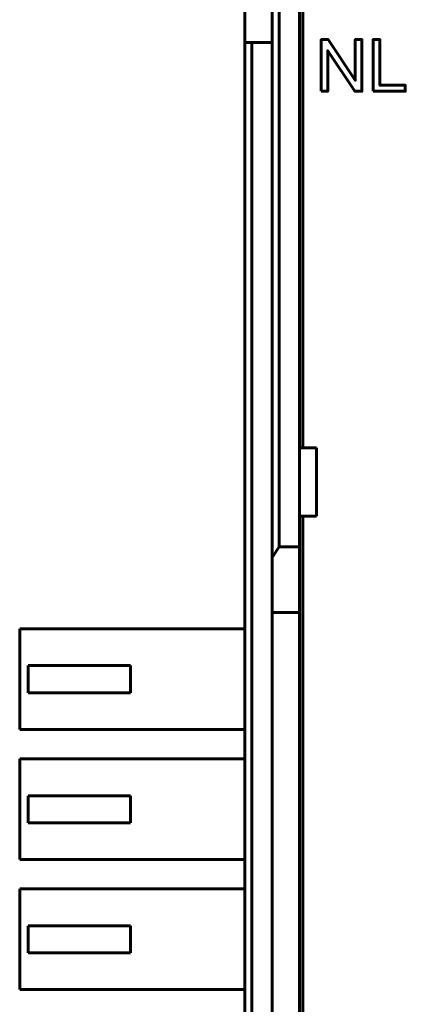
# Model space of a CAD drawing. Header units: millimetres. Extents: x -14 to 16, y -52 to 56.
# Tile 5 of 9: x -14 to -2, y 0 to 29. Entities that reach past the tile are written whole.
import ezdxf

# ---------------------------------------------------------------- set-up
doc = ezdxf.new("R2010")
doc.units = ezdxf.units.MM
doc.linetypes.add('K5LT_BASIC', pattern=[0])

msp = doc.modelspace()

# ---------------------------------------------------------------- linework, layer by layer
at = {"color": 150, "linetype": 'K5LT_BASIC', "lineweight": 60, "true_color": 0x0080ff}
for p, q in [((-5.39, 38.853), (-5.39, 16.453)), ((-6.09, 13.553), (-6.09, 33.774)), ((-5.49, 16.453), (-5.49, 33.774)), ((-6.29, 33.518), (-6.29, 13.245)), ((-7.09, 33.454), (-7.09, 28.334)), ((-6.89, 28.334), (-7.09, 28.334)), ((-7.09, 28.334), (-7.09, -24.227)), ((-6.29, 28.334), (-6.89, 28.334)), ((-6.89, -24.227), (-6.89, 28.334)), ((-4.99, 16.453), (-5.49, 16.453)), ((-5.49, 14.453), (-5.49, 16.453)), ((-4.99, 14.453), (-4.99, 16.453)), ((-5.49, 14.453), (-5.49, 13.553)), ((-5.49, 14.453), (-4.99, 14.453)), ((-5.39, -10.347), (-5.39, 14.453)), ((-6.29, 13.245), (-6.09, 13.553)), ((-6.09, 13.553), (-5.49, 13.553)), ((-5.49, 13.553), (-5.49, 11.629)), ((-6.29, 11.629), (-6.29, 13.245)), ((-6.29, -7.522), (-6.29, 11.629)), ((-6.29, 11.629), (-5.49, 11.629)), ((-5.49, 11.629), (-5.49, -7.522)), ((-13.69, 11.148), (-13.69, 8.198)), ((-7.09, 11.148), (-13.69, 11.148)), ((-13.44, 9.273), (-13.44, 10.073)), ((-10.44, 10.073), (-13.44, 10.073)), ((-10.44, 9.273), (-10.44, 10.073)), ((-13.44, 9.273), (-10.44, 9.273)), ((-13.69, 8.198), (-7.09, 8.198)), ((-13.69, 7.338), (-13.69, 4.388)), ((-7.09, 7.338), (-13.69, 7.338)), ((-13.44, 5.463), (-13.44, 6.263)), ((-10.44, 6.263), (-13.44, 6.263)), ((-10.44, 5.463), (-10.44, 6.263)), ((-13.44, 5.463), (-10.44, 5.463)), ((-13.69, 4.388), (-7.09, 4.388)), ((-7.09, 3.528), (-13.69, 3.528)), ((-13.69, 3.528), (-13.69, 0.578)), ((-10.44, 2.453), (-13.44, 2.453)), ((-13.44, 1.653), (-13.44, 2.453)), ((-10.44, 1.653), (-10.44, 2.453)), ((-13.44, 1.653), (-10.44, 1.653)), ((-13.69, 0.578), (-7.09, 0.578))]:
    msp.add_line(p, q, dxfattribs=at)
for points, knots in [([(-4.856, 26.906), (-4.856, 26.906), (-4.856, 28.422), (-4.856, 28.422), (-4.651, 28.422), (-4.651, 28.422), (-3.857, 27.232), (-3.857, 27.232), (-3.857, 28.422), (-3.857, 28.422), (-3.664, 28.422), (-3.664, 28.422), (-3.664, 26.906), (-3.664, 26.906), (-3.87, 26.906), (-3.87, 26.906), (-4.664, 28.096), (-4.664, 28.096), (-4.664, 26.906), (-4.664, 26.906), (-4.856, 26.906), (-4.856, 26.906)], [0, 0, 0, 0, 0.1, 0.1, 0.2, 0.2, 0.3, 0.3, 0.4, 0.4, 0.5, 0.5, 0.6, 0.6, 0.7, 0.7, 0.8, 0.8, 0.9, 0.9, 1, 1, 1, 1]), ([(-3.336, 26.906), (-3.336, 26.906), (-3.336, 28.422), (-3.336, 28.422), (-3.136, 28.422), (-3.136, 28.422), (-3.136, 27.084), (-3.136, 27.084), (-2.392, 27.084), (-2.392, 27.084), (-2.392, 26.906), (-2.392, 26.906), (-3.336, 26.906), (-3.336, 26.906)], [0, 0, 0, 0, 0.166667, 0.166667, 0.333333, 0.333333, 0.5, 0.5, 0.666667, 0.666667, 0.833333, 0.833333, 1, 1, 1, 1])]:
    msp.add_open_spline(points, degree=3, knots=knots, dxfattribs=at)

doc.saveas('drawing.dxf')
